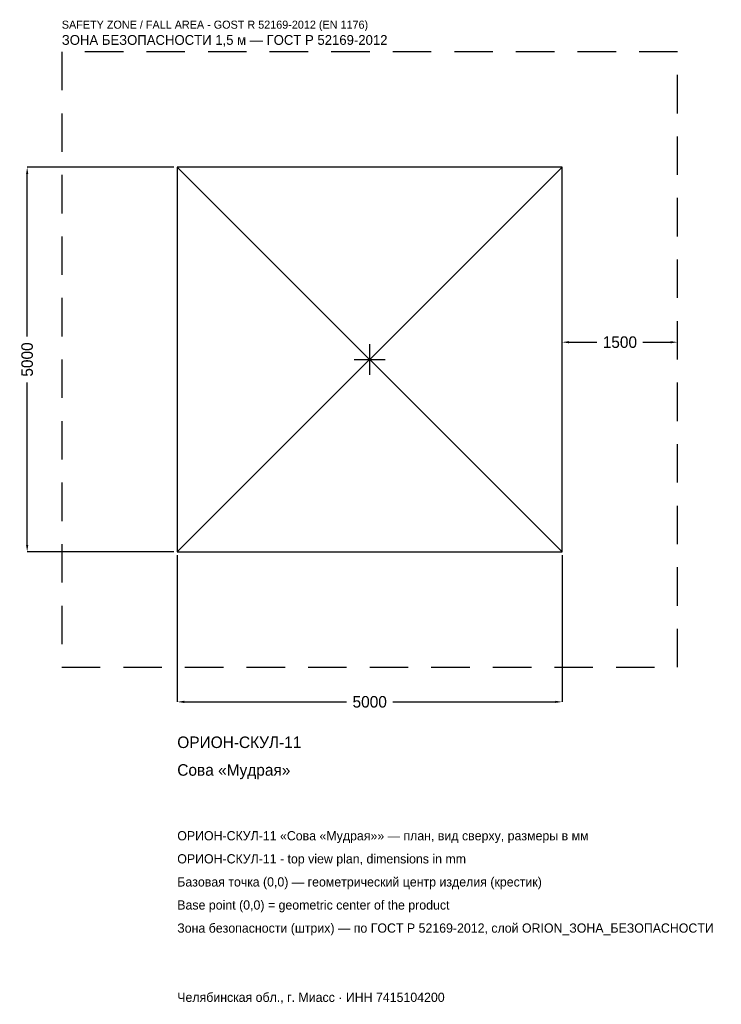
# Model space of a CAD drawing. Header units: metres. Extents: x -4547 to 4568, y -8381 to 4417.
import ezdxf

# ---------------------------------------------------------------- set-up
doc = ezdxf.new("R2010")
doc.units = ezdxf.units.M
doc.linetypes.add('DASHED', pattern=[800, 500, -300])
for name, color, linetype in [('ORION_ДАННЫЕ', 3, 'Continuous'), ('ORION_ЗОНА_БЕЗОПАСНОСТИ', 1, 'Continuous'), ('ORION_КОНТУР', 7, 'Continuous'), ('ORION_РАЗМЕРЫ', 8, 'Continuous')]:
    doc.layers.add(name, color=color, linetype=linetype)
doc.dimstyles.new('ORION', dxfattribs={"dimtxt": 150, "dimasz": 90, "dimexe": 1.25, "dimexo": 45, "dimtad": 1, "dimdec": 0, "dimcen": 2.5, "dimazin": 3, "dimtfac": 1, "dimtmove": 0, "dimatfit": 3, "dimarcsym": 0})

# ---------------------------------------------------------------- blocks, each defined once
blk = doc.blocks.new('_CLOSEDFILLED')
at = {"color": 0, "linetype": 'BYBLOCK'}
blk.add_solid([(-1, 0.16), (0, 0), (-1, -0.16)], dxfattribs=at)
blk = doc.blocks.new('*D1')
for p, q in [((-2500, -2545), (-2500, -4450)), ((2500, -2545), (2500, -4450)), ((-2410, -4450), (-300, -4450)), ((300, -4450), (2410, -4450))]:
    blk.add_line(p, q)
at = {"layer": 'Defpoints'}
for p in [(-2500, -2500), (2500, -2500), (-2500, -4450)]:
    blk.add_point(p, dxfattribs=at)
at = {"layer": 'ORION_РАЗМЕРЫ', "xscale": 90, "yscale": 90, "rotation": 180}
blk.add_blockref('_CLOSEDFILLED', (-2500, -4450), dxfattribs=at)
at = {"layer": 'ORION_РАЗМЕРЫ', "xscale": 90, "yscale": 90}
blk.add_blockref('_CLOSEDFILLED', (2500, -4450), dxfattribs=at)
at = {"layer": 'ORION_РАЗМЕРЫ', "insert": (0, -4450), "char_height": 150, "attachment_point": 5}
blk.add_mtext('5000', dxfattribs=at)
blk = doc.blocks.new('*D2')
for p, q in [((-2545, 2500), (-4450, 2500)), ((-4450, 300), (-4450, 2410)), ((-4450, -2410), (-4450, -300)), ((-2545, -2500), (-4450, -2500))]:
    blk.add_line(p, q)
at = {"layer": 'Defpoints'}
for p in [(-2500, 2500), (-4450, -2500), (-2500, -2500)]:
    blk.add_point(p, dxfattribs=at)
at = {"layer": 'ORION_РАЗМЕРЫ', "xscale": 90, "yscale": 90}
for p, rotation in [((-4450, 2500), 90), ((-4450, -2500), 270)]:
    blk.add_blockref('_CLOSEDFILLED', p, dxfattribs=dict(at, rotation=rotation))
at = {"layer": 'ORION_РАЗМЕРЫ', "insert": (-4450, 0), "char_height": 150, "attachment_point": 5, "rotation": 90}
blk.add_mtext('5000', dxfattribs=at)
blk = doc.blocks.new('*D3')
for p, q in [((2500, 45), (2500, 225)), ((2590, 225), (2950, 225)), ((3550, 225), (3910, 225)), ((4000, 45), (4000, 225))]:
    blk.add_line(p, q)
at = {"layer": 'Defpoints'}
for p in [(2500, 225), (2500, 0), (4000, 0)]:
    blk.add_point(p, dxfattribs=at)
at = {"layer": 'ORION_РАЗМЕРЫ', "xscale": 90, "yscale": 90, "rotation": 180}
blk.add_blockref('_CLOSEDFILLED', (2500, 225), dxfattribs=at)
at = {"layer": 'ORION_РАЗМЕРЫ', "xscale": 90, "yscale": 90}
blk.add_blockref('_CLOSEDFILLED', (4000, 225), dxfattribs=at)
at = {"layer": 'ORION_РАЗМЕРЫ', "insert": (3250, 225), "char_height": 150, "attachment_point": 5}
blk.add_mtext('1500', dxfattribs=at)
blk = doc.blocks.new('ОРИОН ОРИОН-СКУЛ-11 Сова Мудрая')
at = {"layer": 'ORION_ЗОНА_БЕЗОПАСНОСТИ', "linetype": 'DASHED'}
blk.add_lwpolyline([(-4000, -4000), (4000, -4000), (4000, 4000), (-4000, 4000)], close=True, dxfattribs=at)
at = {"layer": 'ORION_КОНТУР'}
for p, q in [((-2500, -2500), (2500, 2500)), ((-2500, 2500), (2500, -2500))]:
    blk.add_line(p, q, dxfattribs=at)
blk.add_lwpolyline([(-2500, -2500), (2500, -2500), (2500, 2500), (-2500, 2500)], close=True, dxfattribs=at)
at = {"layer": 'ORION_РАЗМЕРЫ'}
for p, q in [((0, -200), (0, 200)), ((-200, 0), (200, 0))]:
    blk.add_line(p, q, dxfattribs=at)
at = {"layer": 'ORION_ДАННЫЕ'}
for tag, p in [('АРТИКУЛ', (-2500, -5050)), ('НАИМЕНОВАНИЕ', (-2500, -5410))]:
    blk.add_attdef(tag, p, '', height=150, dxfattribs=at)
at = {"layer": 'ORION_ДАННЫЕ', "flags": 1}
for tag, p in [('ПРОИЗВОДИТЕЛЬ', (-2500, -5770)), ('ТЕЛЕФОН', (-2500, -6130)), ('САЙТ', (-2500, -6850)), ('АДРЕС', (-2500, -7210)), ('РЕКВИЗИТЫ', (-2500, -7570)), ('ГАБАРИТЫ', (-2500, -7930)), ('ЗОНА_БЕЗОПАСНОСТИ', (-2500, -8290))]:
    blk.add_attdef(tag, p, '', height=150, dxfattribs=at)
at = {"layer": 'ORION_ЗОНА_БЕЗОПАСНОСТИ', "color": 1}
for s, height, p in [('SAFETY ZONE / FALL AREA - GOST R 52169-2012 (EN 1176)', 105, (-4000, 4300)), ('ЗОНА БЕЗОПАСНОСТИ 1,5 м — ГОСТ Р 52169-2012', 127.5, (-4000, 4090))]:
    blk.add_text(s, height=height, dxfattribs=at).set_placement(p)
at = {"layer": 'ORION_РАЗМЕРЫ'}
dim = blk.add_linear_dim(base=(-4450, -2500), p1=(-2500, -2500), p2=(-2500, 2500), angle=90, dimstyle='ORION', dxfattribs=at)
dim.commit()
dim.dimension.update_dxf_attribs({"geometry": '*D2', "text_midpoint": (-4450, 0)})
for base, p1, p2, picture, middle in [((2500, 225), (2500, 0), (4000, 0), '*D3', (3250, 225)), ((-2500, -4450), (-2500, -2500), (2500, -2500), '*D1', (0, -4450))]:
    dim = blk.add_linear_dim(base=base, p1=p1, p2=p2, dimstyle='ORION', dxfattribs=at)
    dim.commit()
    dim.dimension.update_dxf_attribs({"geometry": picture, "text_midpoint": middle})

msp = doc.modelspace()

# ---------------------------------------------------------------- block references
msp.add_blockref('ОРИОН ОРИОН-СКУЛ-11 Сова Мудрая', (0, 0)).add_auto_attribs({'АРТИКУЛ': 'ОРИОН-СКУЛ-11', 'НАИМЕНОВАНИЕ': 'Сова «Мудрая»'})

# ---------------------------------------------------------------- texts
at = {"layer": 'ORION_ДАННЫЕ', "color": 3}
for s, p in [('ОРИОН-СКУЛ-11 «Сова «Мудрая»» — план, вид сверху, размеры в мм', (-2500, -6250)), ('ОРИОН-СКУЛ-11 - top view plan, dimensions in mm', (-2500, -6550)), ('Челябинская обл., г. Миасс · ИНН 7415104200', (-2500, -8350))]:
    msp.add_text(s, height=120, dxfattribs=at).set_placement(p)
at = {"layer": 'ORION_ДАННЫЕ', "color": 7}
for s, p in [('Базовая точка (0,0) — геометрический центр изделия (крестик)', (-2500, -6850)), ('Base point (0,0) = geometric center of the product', (-2500, -7150))]:
    msp.add_text(s, height=120, dxfattribs=at).set_placement(p)
at = {"layer": 'ORION_ДАННЫЕ', "color": 1}
msp.add_text('Зона безопасности (штрих) — по ГОСТ Р 52169-2012, слой ORION_ЗОНА_БЕЗОПАСНОСТИ', height=120, dxfattribs=at).set_placement((-2500, -7450))

doc.saveas('drawing.dxf')
